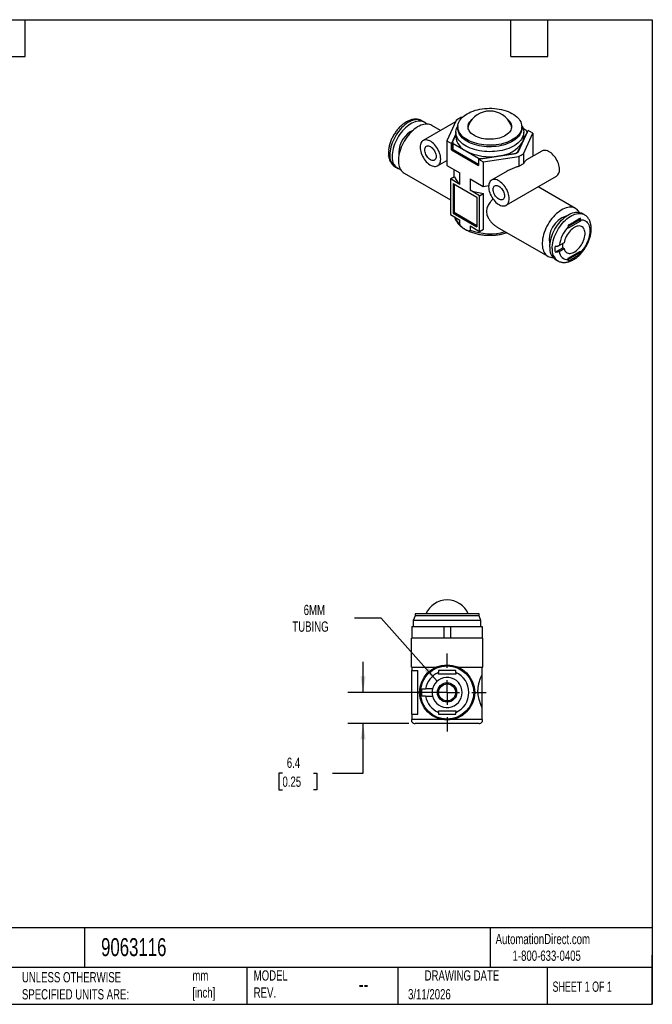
# Model space of a CAD drawing. Header units: millimetres. Extents: x 6 to 273, y 6 to 210.
# Tile 2 of 2: x 142 to 273, y 6 to 210. Entities that reach past the tile are written whole.
import ezdxf

# ---------------------------------------------------------------- set-up
doc = ezdxf.new("R2010")
doc.units = ezdxf.units.MM
doc.linetypes.add('SLD-Center', pattern=[19.05, 15.24, -1.27, 1.27, -1.27])
doc.linetypes.add('SLD-Solid', pattern=[0])
doc.layers.add('CENTER', color=40, linetype='SLD-Center')
doc.layers.add('DIMENSIONS', color=140, linetype='SLD-Solid', lineweight=25)
doc.layers.add('TEXT', color=140, linetype='SLD-Solid', lineweight=25)
doc.styles.add('SLDTEXTSTYLE0', font='TXT', dxfattribs={"width": 0.7})
doc.styles.add('SLDTEXTSTYLE1', font='TXT', dxfattribs={"width": 0.65})
doc.dimstyles.new('SLDDIMSTYLE3', dxfattribs={"dimtxt": 2.158008, "dimasz": 3.302, "dimexe": 0, "dimexo": 0.0625, "dimgap": 0.539502, "dimtad": 0, "dimtih": 1, "dimtoh": 1, "dimdec": 1, "dimrnd": 1e-09, "dimzin": 12, "dimdsep": 46, "dimtxsty": 'SLDTEXTSTYLE0', "dimsah": 1, "dimcen": 0.09, "dimadec": 0, "dimazin": 3, "dimtfac": 1, "dimtdec": 1, "dimtmove": 0, "dimatfit": 0, "dimfxl": 0, "dimfrac": 2, "dimtolj": 1, "dimtzin": 12, "dimarcsym": 0})
doc.dimstyles.new('SLDDIMSTYLE4', dxfattribs={"dimtxt": 2.158008, "dimasz": 3.302, "dimexe": 0, "dimexo": 0.0625, "dimgap": 0.539502, "dimtad": 0, "dimtih": 1, "dimtoh": 1, "dimdec": 1, "dimrnd": 1e-09, "dimzin": 12, "dimdsep": 46, "dimtxsty": 'SLDTEXTSTYLE0', "dimsah": 1, "dimcen": 0, "dimadec": 0, "dimazin": 3, "dimtfac": 1, "dimtdec": 1, "dimtofl": 0, "dimtmove": 0, "dimatfit": 3, "dimfxl": 0, "dimfrac": 2, "dimtolj": 1, "dimtzin": 12, "dimarcsym": 0})

# ---------------------------------------------------------------- blocks, each defined once
blk = doc.blocks.new('_D_5')
at = {"layer": 'DIMENSIONS'}
for p, q in [((213.32, 70.71), (213.32, 77.06)), ((229.4, 70.71), (210.15, 70.71)), ((222.8, 64.31), (210.15, 64.31)), ((213.32, 54.05), (213.32, 64.31)), ((196.67, 54.05), (195.94, 54.05)), ((195.94, 54.05), (195.94, 50.62)), ((203.08, 54.05), (203.8, 54.05)), ((203.8, 54.05), (203.8, 50.62)), ((206.97, 54.05), (213.32, 54.05)), ((195.94, 50.62), (196.67, 50.62)), ((203.8, 50.62), (203.08, 50.62))]:
    blk.add_line(p, q, dxfattribs=at)
for points in [[(213.32, 70.71), (213.83, 74.02), (212.81, 74.02)], [(213.32, 64.31), (212.81, 61.01), (213.83, 61.01)]]:
    blk.add_solid(points, dxfattribs=at)
at = {"layer": 'DIMENSIONS', "char_height": 2.117, "attachment_point": 1, "style": 'SLDTEXTSTYLE0'}
for s, insert in [('6.4', (197.57, 57.26)), ('0.25', (196.67, 53.35))]:
    blk.add_mtext(s, dxfattribs=dict(at, insert=insert))
blk = doc.blocks.new('_D_6')
at = {"layer": 'DIMENSIONS'}
for p, q in [((217.08, 86.06), (211.53, 86.06)), ((228.62, 73.04), (217.08, 86.06))]:
    blk.add_line(p, q, dxfattribs=at)
blk.add_solid([(228.62, 73.04), (226.81, 75.84), (226.05, 75.17)], dxfattribs=at)
at = {"layer": 'DIMENSIONS', "char_height": 2.117, "attachment_point": 1, "style": 'SLDTEXTSTYLE0'}
for s, insert in [('6MM', (201.05, 88.79)), ('TUBING', (198.71, 85.36))]:
    blk.add_mtext(s, dxfattribs=dict(at, insert=insert))
blk = doc.blocks.new('SW_CENTERMARKSYMBOL_2')
at = {"layer": 'CENTER', "color": 0}
for p, q in [((0, 5.08), (0, 8.04)), ((0, 0), (0, 2.54)), ((-5.08, 0), (-8.04, 0)), ((0, 0), (-2.54, 0)), ((0, 0), (0, -2.54)), ((0, 0), (2.54, 0)), ((5.08, 0), (8.04, 0)), ((0, -5.08), (0, -8.04))]:
    blk.add_line(p, q, dxfattribs=at)

msp = doc.modelspace()

# ---------------------------------------------------------------- linework, layer by layer
for p, q in [((233.8, 189.39), (233.53, 189.34)), ((225.98, 188.38), (225.48, 188.67)), ((232.4, 188.46), (225.72, 184.61)), ((229.32, 186.68), (227.49, 187.74)), ((232.55, 188.78), (230.59, 184.56)), ((232.91, 187.74), (232.8, 187.54)), ((232.89, 187.46), (232.89, 187.13)), ((246.18, 187.54), (246.07, 187.74)), ((246.09, 187.13), (246.09, 187.46)), ((247.03, 186.7), (246.38, 187.08)), ((232.49, 185.98), (231.57, 183.99)), ((232.49, 185.87), (231.78, 184.34)), ((232.49, 186.35), (232.49, 185.34)), ((245.35, 182.23), (247.42, 186.68)), ((246.25, 184.29), (247.2, 186.33)), ((246.44, 181.9), (248.4, 186.12)), ((246.49, 185.34), (246.49, 186.35)), ((247.2, 186.33), (247.2, 186.22)), ((248.4, 186.12), (247.42, 186.68)), ((248.4, 186.12), (248.4, 181.37)), ((230.59, 184.56), (230.59, 179.49)), ((230.59, 184.56), (231.57, 183.99)), ((231.57, 182.68), (231.57, 183.99)), ((231.78, 183.14), (231.57, 182.68)), ((231.78, 184.34), (231.78, 183.03)), ((231.95, 182.67), (231.95, 183.97)), ((231.95, 183.97), (234.54, 182.48)), ((245.31, 182.25), (246.25, 184.29)), ((218.6, 182.74), (218.6, 182.62)), ((218.6, 181.4), (218.6, 181.43)), ((231.57, 182.68), (237.16, 179.46)), ((237.13, 179.68), (231.95, 182.67)), ((234.54, 182.48), (237.13, 180.98)), ((237.13, 180.98), (237.13, 179.68)), ((237.16, 180.76), (244.87, 181.95)), ((237.77, 180.89), (241.3, 181.43)), ((237.77, 180.86), (237.77, 180.89)), ((238.14, 180.2), (245.45, 181.33)), ((241.3, 181.43), (244.84, 181.98)), ((244.84, 181.98), (244.84, 181.95)), ((245.31, 182.21), (245.31, 182.25)), ((245.45, 181.33), (245.45, 179.26)), ((246.44, 181.9), (246.44, 179.83)), ((250.26, 182.44), (247.08, 180.61)), ((219.98, 179.14), (220.48, 178.86)), ((228.72, 179.41), (230.59, 180.49)), ((230.59, 179.49), (233.32, 177.92)), ((237.16, 179.67), (237.13, 179.68)), ((237.16, 180.76), (238.14, 180.2)), ((237.16, 180.76), (237.16, 179.46)), ((238.14, 180.2), (238.14, 175.13)), ((221.79, 177.87), (231.36, 172.34)), ((231.36, 176.68), (232.2, 177.17)), ((232.09, 178.63), (232.09, 177.1)), ((233.32, 175.55), (233.32, 177.92)), ((243.05, 178.28), (239.87, 176.44)), ((242.87, 171.25), (253.26, 177.25)), ((231.36, 176.68), (231.36, 169.33)), ((233.32, 175.55), (231.36, 176.68)), ((231.89, 175.76), (236.84, 172.9)), ((231.89, 175.76), (231.89, 169.64)), ((232.1, 175.64), (232.1, 169.76)), ((235.41, 176.71), (238.14, 175.13)), ((235.41, 176.71), (235.41, 174.34)), ((238.14, 175.13), (239.26, 175.31)), ((257.19, 170.6), (249.47, 175.06)), ((237.37, 173.21), (235.41, 174.34)), ((236.84, 172.9), (236.84, 166.78)), ((237.37, 173.21), (238.21, 173.7)), ((237.37, 165.86), (237.37, 173.21)), ((238.21, 166.35), (238.21, 173.7)), ((231.36, 169.33), (233.32, 168.2)), ((232.1, 169.76), (231.89, 169.64)), ((231.89, 169.64), (236.84, 166.78)), ((236.84, 167.03), (232.1, 169.76)), ((259, 169.32), (258.51, 169.61)), ((233.32, 167.3), (233.32, 168.2)), ((235.41, 166.99), (237.37, 165.86)), ((235.41, 166.99), (235.41, 166.09)), ((241.03, 166.76), (251.49, 160.72)), ((257.95, 168.15), (255.68, 166.84)), ((258.23, 167.99), (255.69, 166.52)), ((255.69, 166.52), (255.69, 166.78)), ((257.95, 168.42), (257.95, 168.15)), ((257.95, 168.15), (258.23, 167.99)), ((258.23, 168.25), (258.23, 167.99)), ((237.37, 165.86), (238.21, 166.35)), ((254.83, 163.53), (253.82, 162.95)), ((252.97, 161.56), (254.55, 162.47)), ((253.82, 161.72), (254.83, 162.31)), ((254.55, 162.47), (254.83, 162.31)), ((255.69, 160.31), (258.23, 161.78)), ((257.95, 161.37), (255.69, 160.07)), ((257.95, 161.62), (257.95, 161.37)), ((257.95, 161.37), (258.19, 161.23)), ((258.23, 161.78), (258.23, 161.52)), ((253.01, 160.08), (253.5, 159.79)), ((255.69, 160.05), (255.69, 160.31)), ((224.07, 86.51), (223.67, 85.55)), ((223.67, 85.55), (223.67, 84.31)), ((237.67, 85.55), (223.67, 85.55)), ((224.07, 86.91), (224.07, 86.51)), ((237.27, 86.91), (224.07, 86.91)), ((237.27, 86.51), (224.07, 86.51)), ((237.27, 86.51), (237.27, 86.91)), ((237.67, 85.55), (237.27, 86.51)), ((237.67, 84.31), (237.67, 85.55)), ((223.42, 84.31), (223.42, 81.91)), ((223.42, 84.31), (229.97, 84.31)), ((229.97, 84.31), (229.97, 81.91)), ((229.97, 84.31), (231.37, 84.31)), ((231.37, 84.31), (231.37, 81.91)), ((231.37, 84.31), (237.92, 84.31)), ((237.92, 84.31), (237.92, 81.91)), ((238.02, 81.91), (223.32, 81.91)), ((223.32, 78.91), (223.32, 81.91)), ((238.02, 78.91), (238.02, 81.91)), ((223.32, 75.91), (223.32, 78.91)), ((238.02, 75.91), (238.02, 78.91)), ((223.32, 75.91), (228.34, 75.91)), ((223.42, 75.91), (223.42, 75.21)), ((223.42, 75.21), (224.61, 75.21)), ((223.42, 66.21), (223.42, 75.21)), ((224.61, 66.21), (224.61, 75.21)), ((233.01, 75.91), (238.02, 75.91)), ((237.92, 74.46), (237.92, 75.91)), ((228.87, 74.51), (228.87, 74.84)), ((232.47, 74.51), (228.87, 74.51)), ((232.47, 74.84), (232.47, 74.51)), ((237.92, 67.57), (237.92, 74.46)), ((227.66, 71.46), (226.23, 71.46)), ((226.23, 69.96), (227.66, 69.96)), ((237.92, 65.11), (237.92, 67.57)), ((223.42, 66.21), (223.42, 65.11)), ((223.42, 66.21), (224.61, 66.21)), ((229.61, 65.11), (223.42, 65.11)), ((228.87, 66.91), (232.47, 66.91)), ((228.87, 66.59), (228.87, 66.91)), ((237.92, 65.11), (231.73, 65.11)), ((232.47, 66.91), (232.47, 66.59)), ((237.27, 64.31), (224.07, 64.31))]:
    msp.add_line(p, q)
at = {"flags": 128}
for points in [[(234.83, 190.15), (235.2, 190.35), (235.6, 190.54), (236.03, 190.7), (236.47, 190.85), (236.94, 190.97), (237.42, 191.08), (237.91, 191.16), (238.41, 191.22), (238.92, 191.25), (239.43, 191.27), (239.94, 191.26), (240.45, 191.23), (240.95, 191.17), (241.45, 191.1), (241.93, 191), (242.4, 190.88), (242.85, 190.74), (243.28, 190.58), (243.69, 190.4), (244.07, 190.2), (244.42, 189.99), (244.75, 189.76), (245.04, 189.52), (245.3, 189.27), (245.53, 189), (245.72, 188.73), (245.87, 188.45), (245.98, 188.16), (246.06, 187.86), (246.09, 187.57), (246.08, 187.27), (246.04, 186.98), (245.96, 186.69), (245.83, 186.4), (245.67, 186.12), (245.47, 185.85), (245.24, 185.59), (244.97, 185.33), (244.67, 185.1), (244.34, 184.87), (243.98, 184.66), (243.59, 184.47), (243.17, 184.3), (242.74, 184.14), (242.28, 184.01), (241.81, 183.89), (241.32, 183.8), (240.83, 183.73), (240.32, 183.68), (239.81, 183.65), (239.3, 183.65), (238.79, 183.67), (238.28, 183.71), (237.78, 183.78), (237.3, 183.87), (236.82, 183.98), (236.36, 184.11), (235.92, 184.26), (235.5, 184.42), (235.1, 184.61), (234.74, 184.82), (234.4, 185.04), (234.09, 185.27), (233.81, 185.52), (233.57, 185.78), (233.36, 186.05), (233.19, 186.33), (233.06, 186.62), (232.96, 186.91), (232.91, 187.2), (232.89, 187.5), (232.92, 187.79), (232.98, 188.08), (233.09, 188.37), (233.23, 188.66), (233.41, 188.93), (233.62, 189.2), (233.88, 189.46), (234.16, 189.7), (234.48, 189.94), (234.83, 190.15)], [(225.48, 188.67), (225.3, 188.76), (225.05, 188.85), (224.77, 188.91), (224.49, 188.93), (224.18, 188.91), (223.87, 188.86), (223.55, 188.77), (223.23, 188.65), (222.9, 188.49), (222.57, 188.3), (222.24, 188.07), (221.91, 187.82), (221.6, 187.54), (221.28, 187.24), (220.98, 186.9), (220.7, 186.55), (220.42, 186.18), (220.16, 185.79), (219.93, 185.39), (219.71, 184.98), (219.51, 184.56), (219.34, 184.14), (219.19, 183.71), (219.07, 183.28), (218.97, 182.86), (218.9, 182.45), (218.86, 182.05), (218.85, 181.66)], [(226.44, 188.01), (226.26, 188.19), (226.04, 188.35), (225.8, 188.47), (225.54, 188.57), (225.27, 188.62), (224.98, 188.64), (224.68, 188.62), (224.37, 188.57), (224.05, 188.48), (223.72, 188.36), (223.39, 188.2), (223.06, 188.01), (222.74, 187.79), (222.41, 187.54), (222.09, 187.26), (221.78, 186.95), (221.48, 186.62), (221.19, 186.27), (220.92, 185.9), (220.66, 185.51), (220.42, 185.11), (220.2, 184.69), (220.01, 184.27), (219.83, 183.85), (219.69, 183.42), (219.56, 183), (219.47, 182.58), (219.4, 182.17), (219.35, 181.76), (219.34, 181.37)], [(227.49, 187.74), (227.34, 187.82), (227.08, 187.92), (226.8, 187.98), (226.51, 188.01), (226.21, 188), (225.89, 187.95), (225.56, 187.87), (225.23, 187.75), (224.9, 187.59), (224.56, 187.41), (224.22, 187.19), (223.89, 186.94), (223.56, 186.66), (223.24, 186.35), (222.93, 186.02), (222.63, 185.67), (222.34, 185.3), (222.07, 184.91), (221.82, 184.5), (221.59, 184.08), (221.38, 183.66), (221.2, 183.22), (221.03, 182.79), (220.9, 182.35), (220.78, 181.92), (220.7, 181.49), (220.64, 181.08), (220.62, 180.67), (220.62, 180.28), (220.64, 179.91), (220.7, 179.56), (220.78, 179.23), (220.9, 178.93), (221.03, 178.65), (221.2, 178.4), (221.38, 178.19), (221.59, 178), (221.79, 177.87)], [(246.18, 187.54), (246.3, 187.3), (246.4, 187), (246.47, 186.69), (246.49, 186.39), (246.48, 186.08), (246.42, 185.78), (246.33, 185.48), (246.19, 185.18), (246.02, 184.89), (245.81, 184.61), (245.57, 184.34), (245.29, 184.08), (244.97, 183.83), (244.63, 183.6), (244.25, 183.38), (243.85, 183.19), (243.42, 183), (242.97, 182.84), (242.5, 182.7), (242.02, 182.58), (241.52, 182.48), (241, 182.4), (240.48, 182.35), (239.96, 182.32), (239.43, 182.31), (238.9, 182.32), (238.37, 182.36), (237.85, 182.42), (237.34, 182.5), (236.84, 182.61), (236.36, 182.73), (235.9, 182.88), (235.45, 183.05), (235.03, 183.23), (234.64, 183.44), (234.27, 183.66), (233.93, 183.89), (233.63, 184.14), (233.35, 184.41), (233.12, 184.68), (232.92, 184.96), (232.75, 185.25), (232.63, 185.55), (232.55, 185.85), (232.5, 186.16), (232.5, 186.46), (232.53, 186.77), (232.61, 187.07), (232.72, 187.37), (232.8, 187.54)], [(246.09, 187.13), (246.08, 186.95), (246.04, 186.65), (245.96, 186.36), (245.83, 186.07), (245.67, 185.79), (245.47, 185.52), (245.24, 185.26), (244.97, 185.01), (244.67, 184.77), (244.34, 184.54), (243.98, 184.34), (243.59, 184.14), (243.17, 183.97), (242.74, 183.81), (242.28, 183.68), (241.81, 183.56), (241.32, 183.47), (240.83, 183.4), (240.32, 183.35), (239.81, 183.33), (239.3, 183.32), (238.79, 183.34), (238.28, 183.39), (237.78, 183.45), (237.3, 183.54), (236.82, 183.65), (236.36, 183.78), (235.92, 183.93), (235.5, 184.1), (235.1, 184.29), (234.74, 184.49), (234.4, 184.71), (234.09, 184.95), (233.81, 185.2), (233.57, 185.46), (233.36, 185.73), (233.19, 186), (233.06, 186.29), (232.96, 186.58), (232.91, 186.87), (232.89, 187.13)], [(243.19, 188.94), (243.27, 188.87), (243.48, 188.66), (243.66, 188.44), (243.8, 188.21), (243.9, 187.97), (243.97, 187.73), (243.99, 187.49), (243.98, 187.25), (243.92, 187), (243.83, 186.77), (243.7, 186.54), (243.53, 186.31), (243.33, 186.1), (243.09, 185.9), (242.82, 185.71), (242.52, 185.54), (242.2, 185.38), (241.85, 185.25), (241.48, 185.13), (241.09, 185.03), (240.69, 184.95), (240.28, 184.9), (239.86, 184.87), (239.44, 184.86), (239.02, 184.88), (238.6, 184.91), (238.19, 184.97), (237.79, 185.05), (237.41, 185.16), (237.05, 185.28), (236.7, 185.42), (236.39, 185.58), (236.09, 185.76), (235.83, 185.95), (235.6, 186.15), (235.41, 186.37), (235.25, 186.59), (235.13, 186.83), (235.04, 187.06), (235, 187.31), (235, 187.55), (235.03, 187.79), (235.1, 188.03), (235.22, 188.27), (235.37, 188.5), (235.55, 188.71), (235.77, 188.92), (235.79, 188.94)], [(229.35, 180.78), (229.33, 181.08), (229.29, 181.38), (229.22, 181.7), (229.12, 182.01), (229, 182.33), (228.85, 182.64), (228.68, 182.95), (228.49, 183.24), (228.29, 183.52), (228.06, 183.77), (227.83, 184), (227.59, 184.21), (227.35, 184.38), (227.1, 184.52), (226.86, 184.63), (226.62, 184.71), (226.38, 184.74), (226.16, 184.74), (225.96, 184.7), (225.77, 184.63), (225.6, 184.52), (225.45, 184.38), (225.33, 184.2), (225.23, 184), (225.16, 183.76), (225.12, 183.51), (225.1, 183.23), (225.12, 182.94), (225.16, 182.63), (225.23, 182.32), (225.33, 182), (225.45, 181.69), (225.6, 181.37), (225.77, 181.07), (225.96, 180.77), (226.16, 180.5), (226.38, 180.24), (226.62, 180.01), (226.86, 179.81), (227.1, 179.63), (227.35, 179.49), (227.59, 179.38), (227.83, 179.31), (228.06, 179.27), (228.29, 179.27), (228.49, 179.31), (228.68, 179.39), (228.85, 179.5), (229, 179.64), (229.12, 179.81), (229.22, 180.02), (229.29, 180.25), (229.33, 180.51), (229.35, 180.78)], [(228.39, 181.33), (228.38, 181.13), (228.33, 180.95), (228.26, 180.8), (228.17, 180.67), (228.05, 180.58), (227.91, 180.52), (227.75, 180.5), (227.58, 180.52), (227.41, 180.57), (227.22, 180.66), (227.04, 180.78), (226.86, 180.94), (226.69, 181.11), (226.54, 181.31), (226.4, 181.53), (226.28, 181.76), (226.18, 182), (226.11, 182.23), (226.07, 182.46), (226.06, 182.68), (226.07, 182.88), (226.11, 183.07), (226.18, 183.22), (226.28, 183.35), (226.4, 183.44), (226.54, 183.49), (226.69, 183.51), (226.86, 183.5), (227.04, 183.44), (227.22, 183.36), (227.41, 183.23), (227.58, 183.08), (227.75, 182.9), (227.91, 182.7), (228.05, 182.48), (228.17, 182.26), (228.26, 182.02), (228.33, 181.78), (228.38, 181.55), (228.39, 181.33)], [(220.68, 182.15), (220.7, 181.85), (220.73, 181.64)], [(253.88, 178.62), (253.87, 178.91), (253.83, 179.22), (253.75, 179.53), (253.66, 179.85), (253.53, 180.17), (253.39, 180.48), (253.22, 180.79), (253.03, 181.08), (252.82, 181.35), (252.6, 181.61), (252.37, 181.84), (252.13, 182.04), (251.88, 182.22), (251.64, 182.36), (251.39, 182.47), (251.15, 182.54), (250.92, 182.58), (250.7, 182.58), (250.49, 182.54), (250.31, 182.47), (250.26, 182.44)], [(243.49, 172.62), (243.47, 172.91), (243.43, 173.22), (243.36, 173.53), (243.26, 173.85), (243.14, 174.17), (242.99, 174.48), (242.82, 174.79), (242.63, 175.08), (242.43, 175.35), (242.21, 175.61), (241.97, 175.84), (241.73, 176.04), (241.49, 176.22), (241.24, 176.36), (241, 176.47), (240.76, 176.54), (240.53, 176.58), (240.31, 176.58), (240.1, 176.54), (239.91, 176.47), (239.74, 176.36), (239.59, 176.21), (239.47, 176.04), (239.37, 175.83), (239.3, 175.6), (239.26, 175.34), (239.25, 175.07), (239.26, 174.78), (239.3, 174.47), (239.37, 174.16), (239.47, 173.84), (239.59, 173.52), (239.74, 173.21), (239.91, 172.9), (240.1, 172.61), (240.31, 172.34), (240.53, 172.08), (240.76, 171.85), (241, 171.64), (241.24, 171.47), (241.49, 171.33), (241.73, 171.22), (241.97, 171.15), (242.21, 171.11), (242.43, 171.11), (242.63, 171.15), (242.82, 171.22), (242.99, 171.33), (243.14, 171.47), (243.26, 171.65), (243.36, 171.86), (243.43, 172.09), (243.47, 172.34), (243.49, 172.62)], [(242.53, 173.17), (242.52, 172.97), (242.48, 172.79), (242.41, 172.63), (242.31, 172.51), (242.19, 172.42), (242.05, 172.36), (241.9, 172.34), (241.73, 172.35), (241.55, 172.41), (241.37, 172.5), (241.18, 172.62), (241.01, 172.77), (240.84, 172.95), (240.68, 173.15), (240.54, 173.37), (240.42, 173.6), (240.33, 173.83), (240.26, 174.07), (240.21, 174.3), (240.2, 174.52), (240.21, 174.72), (240.26, 174.9), (240.33, 175.06), (240.42, 175.18), (240.54, 175.27), (240.68, 175.33), (240.84, 175.35), (241.01, 175.33), (241.18, 175.28), (241.37, 175.19), (241.55, 175.07), (241.73, 174.92), (241.9, 174.74), (242.05, 174.54), (242.19, 174.32), (242.31, 174.09), (242.41, 173.86), (242.48, 173.62), (242.52, 173.39), (242.53, 173.17)], [(257.95, 169.82), (257.87, 169.94), (257.7, 170.17), (257.5, 170.37), (257.28, 170.54), (257.04, 170.67), (256.78, 170.77), (256.5, 170.84), (256.21, 170.86), (255.9, 170.85), (255.59, 170.8), (255.26, 170.72), (254.93, 170.6), (254.59, 170.45), (254.26, 170.26), (253.92, 170.04), (253.59, 169.79), (253.26, 169.52), (252.94, 169.21), (252.63, 168.88), (252.33, 168.53), (252.04, 168.15), (251.77, 167.76), (251.52, 167.36), (251.29, 166.94), (251.08, 166.51), (250.89, 166.08), (250.73, 165.64), (250.59, 165.21), (250.48, 164.78), (250.4, 164.35), (250.34, 163.93), (250.31, 163.53), (250.31, 163.14), (250.34, 162.77), (250.4, 162.42), (250.48, 162.09), (250.59, 161.78), (250.73, 161.51), (250.89, 161.26), (251.08, 161.04), (251.29, 160.86), (251.52, 160.71), (251.77, 160.59), (252.04, 160.51), (252.33, 160.46), (252.54, 160.46)], [(251.87, 162.6), (251.88, 162.99), (251.92, 163.39), (251.99, 163.8), (252.09, 164.22), (252.21, 164.65), (252.36, 165.07), (252.53, 165.5), (252.73, 165.92), (252.95, 166.33), (253.19, 166.73), (253.44, 167.12), (253.72, 167.49), (254.01, 167.84), (254.31, 168.17), (254.62, 168.48), (254.94, 168.76), (255.26, 169.01), (255.59, 169.23), (255.92, 169.42), (256.25, 169.58), (256.58, 169.71), (256.89, 169.79), (257.21, 169.85), (257.51, 169.86), (257.8, 169.84), (258.07, 169.79), (258.33, 169.7), (258.51, 169.61)], [(252.36, 162.31), (252.38, 162.7), (252.42, 163.1), (252.49, 163.52), (252.58, 163.94), (252.71, 164.36), (252.86, 164.79), (253.03, 165.21), (253.23, 165.63), (253.44, 166.04), (253.68, 166.44), (253.94, 166.83), (254.21, 167.2), (254.5, 167.56), (254.8, 167.89), (255.11, 168.19), (255.43, 168.47), (255.76, 168.73), (256.09, 168.95), (256.42, 169.14), (256.75, 169.3), (257.07, 169.42), (257.39, 169.51), (257.7, 169.56), (258, 169.58), (258.29, 169.56), (258.56, 169.5), (258.82, 169.41), (259, 169.32)], [(254.83, 162.31), (254.91, 162.08), (255.01, 161.87), (255.13, 161.7), (255.28, 161.55), (255.45, 161.44), (255.64, 161.36), (255.85, 161.32), (256.07, 161.32), (256.3, 161.35), (256.54, 161.42), (256.79, 161.53), (257.04, 161.67), (257.29, 161.84), (257.53, 162.04), (257.77, 162.26), (257.99, 162.51), (258.21, 162.79), (258.4, 163.08), (258.58, 163.38), (258.74, 163.69), (258.87, 164.01), (258.98, 164.33), (259.06, 164.65), (259.12, 164.97), (259.15, 165.27), (259.15, 165.56), (259.12, 165.82), (259.06, 166.07), (258.98, 166.3), (258.87, 166.49), (258.74, 166.66), (258.58, 166.79), (258.4, 166.89), (258.21, 166.95), (257.99, 166.98), (257.77, 166.97), (257.53, 166.92), (257.29, 166.84), (257.04, 166.72), (256.79, 166.58), (256.54, 166.39), (256.3, 166.18), (256.07, 165.95), (255.85, 165.69), (255.64, 165.41), (255.45, 165.12), (255.28, 164.81), (255.13, 164.49), (255.01, 164.17), (254.91, 163.85), (254.83, 163.53)], [(258.23, 168.25), (258.51, 168.25), (258.77, 168.22), (259.01, 168.14), (259.24, 168.03), (259.44, 167.88), (259.62, 167.7), (259.78, 167.48), (259.91, 167.23), (260.01, 166.96), (260.08, 166.66), (260.13, 166.33), (260.14, 165.99), (260.13, 165.62), (260.08, 165.25), (260.01, 164.86), (259.91, 164.46), (259.78, 164.07), (259.62, 163.67), (259.44, 163.28), (259.24, 162.9), (259.01, 162.53), (258.77, 162.17), (258.51, 161.83), (258.23, 161.52)]]:
    msp.add_lwpolyline(points, dxfattribs=at)
for radius in [5.7, 5.5, 2, 1.75]:
    msp.add_circle((230.67, 70.71), radius)
for centre, radius, start, end in [((237.34, 181.61), 8.62, 116.2073, 123.7873), ((239.49, 185.94), 4.76, 23.7075, 156.2925), ((236.61, 187.2), 1.62, 156.0793, 175.0126), ((242.38, 187.2), 1.61, 4.9229, 23.9851), ((226, 181.99), 5.31, 115.672, 178.252), ((235.99, 185.68), 3.52, 185.645, 245.6752), ((244.03, 185.35), 2.46, 334.5553, 359.7511), ((244.24, 185.18), 3.18, 21.2573, 28.5396), ((234.75, 185.49), 3.18, 201.2573, 208.5396), ((234.75, 184.19), 3.18, 201.2573, 208.5396), ((240.9, 187.85), 6.43, 273.61, 326.3846), ((223.55, 182.01), 4.98, 172.9433, 187.0567), ((221.57, 181.38), 2.74, 174.0409, 234.647), ((221.79, 181), 2.48, 171.3785, 252.3251), ((239.47, 191.98), 10.71, 242.5751, 279.8389), ((239.4, 193.55), 12.77, 259.766, 262.6479), ((241.35, 188.56), 7.45, 297.9323, 302.0623), ((241.36, 188.58), 7.49, 297.8555, 302.1391), ((241.64, 189.06), 8.62, 296.2073, 303.7873), ((235.59, 178.31), 3.57, 198.6242, 230.5249), ((252.34, 178.49), 1.54, 306.4207, 4.8915), ((239.26, 184.67), 11.02, 249.5748, 264.5542), ((235.59, 170.07), 3.57, 200.2598, 230.5928), ((256.71, 164.29), 4.94, 106.912, 193.0934), ((261.03, 161.81), 7.3, 137.0809, 171.02), ((239.51, 177.47), 12.09, 250.2105, 285.2433), ((254.59, 162.31), 2.74, 174.0409, 234.647), ((257.91, 162.17), 4.98, 172.9433, 187.0567), ((257.12, 163.06), 2.64, 173.8769, 192.8555), ((255.09, 162.03), 2.74, 174.0413, 234.6414), ((255.59, 161.81), 1.77, 182.76, 273.2453), ((230.67, 85.05), 4.76, 23.0339, 156.9661), ((230.67, 70.71), 4.5, 113.5782, 170.4059), ((230.67, 70.71), 3.1, 194.0008, 165.9992), ((230.67, 70.71), 4.5, 293.5782, 66.4218), ((230.67, 70.71), 5.3, 171.8648, 188.1352), ((230.67, 70.71), 3.1, 165.9992, 194.0008), ((230.67, 70.71), 4.5, 189.5941, 246.4218), ((224.07, 65.11), 0.8, 215.6497, 270), ((237.27, 65.11), 0.8, 270, 324.3274)]:
    msp.add_arc(centre, radius, start, end)
for points, knots in [([(225.48, 188.67), (225.4, 188.71), (225.23, 188.81), (224.95, 188.91), (224.65, 188.98), (224.35, 189.01), (224.04, 189.02), (223.72, 188.99), (223.39, 188.93), (223.06, 188.83), (222.73, 188.7), (222.39, 188.54), (222.06, 188.34), (221.73, 188.12), (221.4, 187.87), (221.09, 187.59), (220.79, 187.29), (220.51, 186.97), (220.23, 186.63), (219.98, 186.28), (219.74, 185.91), (219.51, 185.53), (219.31, 185.13), (219.13, 184.74), (218.97, 184.33), (218.84, 183.92), (218.73, 183.51), (218.64, 183.12), (218.61, 182.86), (218.59, 182.74)], [0, 0, 0, 0, 0.032932, 0.066542, 0.100255, 0.134309, 0.168912, 0.204221, 0.24032, 0.277201, 0.314765, 0.352845, 0.39125, 0.429807, 0.468362, 0.506844, 0.545224, 0.583498, 0.621679, 0.659787, 0.69785, 0.735895, 0.773953, 0.812045, 0.850202, 0.888456, 0.926836, 0.965369, 1, 1, 1, 1]), ([(218.6, 181.43), (218.61, 181.32), (218.65, 181.09), (218.74, 180.76), (218.86, 180.43), (219.01, 180.13), (219.19, 179.85), (219.39, 179.61), (219.62, 179.39), (219.82, 179.24), (219.95, 179.17), (219.99, 179.14)], [0, 0, 0, 0, 0.111482, 0.237985, 0.36277, 0.485129, 0.604615, 0.721157, 0.835047, 0.946847, 1, 1, 1, 1]), ([(245.45, 179.26), (245.22, 179.19), (244.76, 179.05), (244.11, 178.8), (243.53, 178.55), (243.2, 178.36), (243.05, 178.28)], [0, 0, 0, 0, 0.281239, 0.5523699, 0.8088304, 1, 1, 1, 1]), ([(246.44, 179.83), (246.39, 179.8), (246.28, 179.73), (246.13, 179.64), (245.94, 179.52), (245.75, 179.42), (245.58, 179.33), (245.49, 179.28), (245.45, 179.26)], [0, 0, 0, 0, 0.166828, 0.333501, 0.500003, 0.749795, 0.874873, 1, 1, 1, 1]), ([(247.08, 180.6), (247.04, 180.58), (246.95, 180.52), (246.8, 180.36), (246.62, 180.13), (246.5, 179.93), (246.44, 179.83)], [0, 0, 0, 0, 0.19117, 0.44763, 0.718761, 1, 1, 1, 1]), ([(240.15, 172.55), (239.99, 172.39), (239.72, 172.1), (239.39, 171.68), (239.14, 171.28), (238.95, 170.86), (238.83, 170.42), (238.79, 169.97), (238.83, 169.51), (238.96, 169.06), (239.17, 168.58), (239.5, 168.08), (239.92, 167.59), (240.41, 167.17), (240.79, 166.89), (241, 166.78), (241.03, 166.77)], [0, 0, 0, 0, 0.089303, 0.156477, 0.223854, 0.291215, 0.358756, 0.425859, 0.492973, 0.560586, 0.628105, 0.717945, 0.807548, 0.897189, 0.986797, 1, 1, 1, 1]), ([(232.21, 168.84), (232.23, 168.75), (232.29, 168.56), (232.42, 168.26), (232.59, 167.96), (232.79, 167.66), (233.02, 167.38), (233.29, 167.1), (233.59, 166.84), (233.92, 166.59), (234.28, 166.36), (234.66, 166.14), (235.06, 165.94), (235.49, 165.76), (235.93, 165.6), (236.39, 165.46), (236.87, 165.34), (237.35, 165.24), (237.85, 165.16), (238.35, 165.1), (238.86, 165.06), (239.37, 165.05), (239.88, 165.05), (240.39, 165.08), (240.9, 165.13), (241.4, 165.2), (241.89, 165.29), (242.37, 165.4), (242.75, 165.5), (242.97, 165.58), (243.04, 165.6)], [0, 0, 0, 0, 0.028749, 0.063112, 0.097906, 0.133198, 0.169002, 0.205278, 0.241946, 0.278906, 0.316055, 0.353304, 0.390582, 0.427835, 0.46504, 0.502188, 0.539276, 0.576308, 0.613292, 0.650237, 0.687155, 0.724056, 0.760953, 0.797858, 0.834778, 0.871728, 0.908719, 0.945763, 0.982872, 1, 1, 1, 1]), ([(253.5, 159.8), (253.55, 159.77), (253.68, 159.69), (253.91, 159.6), (254.2, 159.51), (254.5, 159.46), (254.81, 159.44), (255.12, 159.46), (255.45, 159.5), (255.78, 159.59), (256.11, 159.7), (256.45, 159.85), (256.78, 160.03), (257.11, 160.24), (257.44, 160.48), (257.76, 160.74), (258.06, 161.03), (258.35, 161.35), (258.63, 161.68), (258.9, 162.02), (259.15, 162.39), (259.38, 162.76), (259.59, 163.15), (259.78, 163.55), (259.94, 163.95), (260.09, 164.36), (260.21, 164.77), (260.31, 165.18), (260.38, 165.59), (260.42, 165.99), (260.44, 166.39), (260.42, 166.78), (260.38, 167.15), (260.3, 167.51), (260.2, 167.85), (260.06, 168.17), (259.9, 168.46), (259.71, 168.72), (259.5, 168.96), (259.26, 169.15), (259.09, 169.27), (259, 169.32), (259, 169.32)], [0, 0, 0, 0, 0.01259, 0.036016, 0.059436, 0.083023, 0.106932, 0.131289, 0.156177, 0.181621, 0.207578, 0.23395, 0.260607, 0.28742, 0.314275, 0.341096, 0.367851, 0.394533, 0.421145, 0.447699, 0.474213, 0.500706, 0.527198, 0.553708, 0.580253, 0.606856, 0.633538, 0.660319, 0.687214, 0.714231, 0.741366, 0.76859, 0.79582, 0.822931, 0.849769, 0.876169, 0.902001, 0.927203, 0.951797, 0.975872, 0.999565, 1, 1, 1, 1]), ([(233.32, 167.3), (233.32, 167.3), (233.32, 167.3), (233.32, 167.29), (233.32, 167.27), (233.33, 167.23), (233.34, 167.21), (233.37, 167.15), (233.39, 167.11), (233.48, 166.99), (233.56, 166.91), (233.69, 166.79), (233.75, 166.74), (233.87, 166.64), (233.93, 166.6), (234.12, 166.47), (234.24, 166.39), (234.44, 166.27), (234.52, 166.23), (234.68, 166.15), (234.76, 166.12), (234.91, 166.05), (234.99, 166.03), (235.14, 165.99), (235.22, 165.97), (235.31, 165.98), (235.33, 165.98), (235.36, 166), (235.38, 166.01), (235.4, 166.03), (235.41, 166.05), (235.41, 166.07), (235.41, 166.08), (235.41, 166.09)], [4.906488, 4.906488, 4.906488, 4.906488, 4.909706, 4.909706, 4.964377, 4.964377, 5.036919, 5.036919, 5.159222, 5.159222, 5.491266, 5.491266, 5.753224, 5.753224, 6.015183, 6.015183, 6.5391, 6.5391, 6.870231, 6.870231, 7.201362, 7.201362, 7.537551, 7.537551, 7.873741, 7.873741, 7.971249, 7.971249, 8.069817, 8.069817, 8.13076, 8.13076, 8.175598, 8.175598, 8.175598, 8.175598]), ([(258.19, 168.58), (258.05, 168.48), (257.9, 168.38), (257.62, 168.21), (257.49, 168.13), (257.22, 167.98), (257.09, 167.9), (256.75, 167.7), (256.53, 167.58), (256.21, 167.4), (256.1, 167.34), (255.93, 167.25), (255.88, 167.22), (255.79, 167.18), (255.76, 167.17), (255.7, 167.14), (255.67, 167.13), (255.64, 167.11)], [12.56776, 12.56776, 12.56776, 12.56776, 13.24698, 13.24698, 13.814426, 13.814426, 14.381873, 14.381873, 15.282373, 15.282373, 15.732623, 15.732623, 15.957748, 15.957748, 16.070311, 16.070311, 16.182873, 16.182873, 16.182873, 16.182873]), ([(255.64, 167.11), (255.66, 167.05), (255.67, 167), (255.68, 166.89), (255.69, 166.83), (255.69, 166.78)], [1.4486776, 1.4486776, 1.4486776, 1.4486776, 1.6418328, 1.6418328, 1.8296216, 1.8296216, 1.8296216, 1.8296216]), ([(258.23, 168.25), (258.23, 168.27), (258.23, 168.29), (258.23, 168.32), (258.23, 168.34), (258.22, 168.43), (258.21, 168.51), (258.19, 168.58)], [1.8645079, 1.8645079, 1.8645079, 1.8645079, 1.929624, 1.929624, 1.9947401, 1.9947401, 2.2461605, 2.2461605, 2.2461605, 2.2461605]), ([(252.97, 162.78), (252.99, 162.78), (253.04, 162.78), (253.12, 162.78), (253.23, 162.78), (253.37, 162.79), (253.53, 162.83), (253.69, 162.88), (253.78, 162.93), (253.82, 162.95)], [0, 0, 0, 0, 0.084224, 0.16847, 0.25252, 0.435669, 0.618593, 0.809009, 1, 1, 1, 1]), ([(253.82, 161.72), (253.8, 161.71), (253.75, 161.69), (253.67, 161.65), (253.59, 161.62), (253.51, 161.6), (253.41, 161.58), (253.31, 161.56), (253.2, 161.55), (253.08, 161.55), (253, 161.56), (252.97, 161.56)], [0, 0, 0, 0, 0.102567, 0.20506, 0.30739, 0.409718, 0.512233, 0.629971, 0.747702, 0.873997, 1, 1, 1, 1]), ([(255.64, 159.76), (255.82, 159.84), (255.99, 159.93), (256.29, 160.09), (256.42, 160.17), (256.69, 160.32), (256.82, 160.4), (257.17, 160.6), (257.38, 160.72), (257.7, 160.91), (257.8, 160.97), (257.95, 161.07), (258, 161.1), (258.07, 161.15), (258.09, 161.17), (258.14, 161.2), (258.16, 161.22), (258.19, 161.23)], [12.56776, 12.56776, 12.56776, 12.56776, 13.24698, 13.24698, 13.814426, 13.814426, 14.381873, 14.381873, 15.282373, 15.282373, 15.732623, 15.732623, 15.957748, 15.957748, 16.070311, 16.070311, 16.182873, 16.182873, 16.182873, 16.182873]), ([(258.19, 161.23), (258.2, 161.28), (258.21, 161.32), (258.23, 161.41), (258.23, 161.46), (258.23, 161.52)], [1.4486776, 1.4486776, 1.4486776, 1.4486776, 1.6418328, 1.6418328, 1.8296216, 1.8296216, 1.8296216, 1.8296216]), ([(255.69, 160.05), (255.69, 160.03), (255.68, 160.01), (255.68, 159.98), (255.68, 159.96), (255.67, 159.88), (255.66, 159.82), (255.64, 159.76)], [1.8645079, 1.8645079, 1.8645079, 1.8645079, 1.929624, 1.929624, 1.9947401, 1.9947401, 2.2461605, 2.2461605, 2.2461605, 2.2461605]), ([(232.47, 75.21), (232.25, 75.21), (232.03, 75.21), (231.61, 75.21), (231.42, 75.21), (231.05, 75.21), (230.86, 75.21), (230.37, 75.21), (230.07, 75.21), (229.62, 75.21), (229.47, 75.21), (229.25, 75.21), (229.17, 75.21), (229.06, 75.21), (229.02, 75.21), (228.95, 75.21), (228.91, 75.21), (228.87, 75.21)], [12.56776, 12.56776, 12.56776, 12.56776, 13.24698, 13.24698, 13.814426, 13.814426, 14.381873, 14.381873, 15.282373, 15.282373, 15.732623, 15.732623, 15.957748, 15.957748, 16.070311, 16.070311, 16.182873, 16.182873, 16.182873, 16.182873]), ([(228.87, 75.21), (228.87, 75.15), (228.87, 75.09), (228.87, 74.96), (228.87, 74.9), (228.87, 74.84)], [1.4486776, 1.4486776, 1.4486776, 1.4486776, 1.6418328, 1.6418328, 1.8296216, 1.8296216, 1.8296216, 1.8296216]), ([(232.47, 74.84), (232.47, 74.86), (232.47, 74.88), (232.47, 74.93), (232.47, 74.95), (232.47, 75.05), (232.47, 75.14), (232.47, 75.21)], [1.8645079, 1.8645079, 1.8645079, 1.8645079, 1.929624, 1.929624, 1.9947401, 1.9947401, 2.2461605, 2.2461605, 2.2461605, 2.2461605]), ([(237.92, 67.57), (237.91, 67.6), (237.89, 67.65), (237.85, 67.73), (237.8, 67.82), (237.76, 67.92), (237.71, 68.03), (237.67, 68.15), (237.62, 68.27), (237.57, 68.39), (237.52, 68.53), (237.47, 68.67), (237.42, 68.81), (237.37, 68.96), (237.33, 69.12), (237.25, 69.41), (237.14, 69.88), (237.05, 70.56), (237.04, 71.3), (237.12, 72.05), (237.26, 72.7), (237.42, 73.24), (237.56, 73.62), (237.68, 73.91), (237.77, 74.12), (237.85, 74.31), (237.9, 74.41), (237.92, 74.46)], [0, 0, 0, 0, 0.021234, 0.042355, 0.063408, 0.084441, 0.105496, 0.126619, 0.147852, 0.169088, 0.190217, 0.21128, 0.232319, 0.253382, 0.274514, 0.295765, 0.371137, 0.446514, 0.531705, 0.617284, 0.702744, 0.769753, 0.836745, 0.877724, 0.918379, 0.959028, 1, 1, 1, 1]), ([(225.43, 71.46), (225.44, 71.46), (225.47, 71.46), (225.53, 71.46), (225.61, 71.46), (225.73, 71.46), (225.89, 71.46), (226.06, 71.46), (226.18, 71.46), (226.23, 71.46)], [0, 0, 0, 0, 0.084224, 0.16847, 0.25252, 0.435669, 0.618593, 0.809009, 1, 1, 1, 1]), ([(226.23, 69.96), (226.2, 69.96), (226.14, 69.96), (226.04, 69.96), (225.95, 69.96), (225.86, 69.96), (225.77, 69.96), (225.68, 69.96), (225.59, 69.96), (225.5, 69.96), (225.45, 69.96), (225.43, 69.96)], [0, 0, 0, 0, 0.102567, 0.20506, 0.30739, 0.409718, 0.512233, 0.629971, 0.747702, 0.873997, 1, 1, 1, 1]), ([(223.42, 64.65), (223.42, 64.65), (223.42, 64.64), (223.42, 64.66), (223.42, 64.71), (223.42, 64.8), (223.42, 64.91), (223.42, 65), (223.42, 65.06), (223.42, 65.1), (223.42, 65.11)], [0, 0, 0, 0, 0.001416, 0.2507912, 0.4997594, 0.7477503, 0.8735075, 0.9366948, 0.9684111, 1, 1, 1, 1]), ([(228.87, 66.59), (228.87, 66.57), (228.87, 66.55), (228.87, 66.5), (228.87, 66.48), (228.87, 66.38), (228.87, 66.29), (228.87, 66.21)], [1.8645079, 1.8645079, 1.8645079, 1.8645079, 1.929624, 1.929624, 1.9947401, 1.9947401, 2.2461605, 2.2461605, 2.2461605, 2.2461605]), ([(228.87, 66.21), (229.09, 66.21), (229.32, 66.21), (229.73, 66.21), (229.92, 66.21), (230.3, 66.21), (230.48, 66.21), (230.97, 66.21), (231.27, 66.21), (231.72, 66.21), (231.87, 66.21), (232.1, 66.21), (232.17, 66.21), (232.28, 66.21), (232.32, 66.21), (232.4, 66.21), (232.43, 66.21), (232.47, 66.21)], [12.56776, 12.56776, 12.56776, 12.56776, 13.24698, 13.24698, 13.814426, 13.814426, 14.381873, 14.381873, 15.282373, 15.282373, 15.732623, 15.732623, 15.957748, 15.957748, 16.070311, 16.070311, 16.182873, 16.182873, 16.182873, 16.182873]), ([(232.47, 66.21), (232.47, 66.28), (232.47, 66.34), (232.47, 66.47), (232.47, 66.53), (232.47, 66.59)], [1.4486776, 1.4486776, 1.4486776, 1.4486776, 1.6418328, 1.6418328, 1.8296216, 1.8296216, 1.8296216, 1.8296216]), ([(237.92, 65.11), (237.92, 65.1), (237.92, 65.06), (237.92, 65), (237.92, 64.91), (237.92, 64.8), (237.92, 64.71), (237.92, 64.66), (237.92, 64.65), (237.92, 64.65)], [0, 0, 0, 0, 0.031744, 0.06349, 0.126699, 0.252509, 0.50297, 0.751884, 1, 1, 1, 1])]:
    msp.add_open_spline(points, degree=3, knots=knots)
at = {"layer": 'TEXT'}
for p, q in [((6.35, 209.55), (273.05, 209.55)), ((143.51, 201.93), (143.51, 209.55)), ((243.84, 201.93), (243.84, 209.55)), ((251.46, 201.93), (251.46, 209.55)), ((273.05, 209.55), (273.05, 6.35)), ((135.89, 201.93), (143.51, 201.93)), ((243.84, 201.93), (251.46, 201.93)), ((273.05, 22.13), (6.35, 22.13)), ((155.76, 22.13), (155.76, 13.97)), ((239.58, 22.13), (239.58, 13.97)), ((273.05, 6.35), (273.05, 16.51)), ((273.05, 13.97), (6.35, 13.97)), ((189.3, 13.97), (189.3, 6.35)), ((220.47, 13.97), (220.47, 6.35)), ((251.35, 13.97), (251.35, 6.35)), ((6.35, 6.35), (273.05, 6.35))]:
    msp.add_line(p, q, dxfattribs=at)

# ---------------------------------------------------------------- block references
at = {"layer": 'CENTER'}
msp.add_blockref('SW_CENTERMARKSYMBOL_2', (230.67, 70.71), dxfattribs=at)

# ---------------------------------------------------------------- texts
at = {"layer": 'TEXT'}
for s, insert, char_height, attachment_point, style in [('AutomationDirect.com', (240.69, 20.88), 2.1167, 1, 'SLDTEXTSTYLE0'), ('9063116', (159.21, 20), 3.704, 1, 'SLDTEXTSTYLE0'), ('1-800-633-0405', (244.19, 17.44), 2.1167, 1, 'SLDTEXTSTYLE0'), ('UNLESS OTHERWISE ^JSPECIFIED UNITS ARE:', (142.87, 13), 2.1167, 1, 'SLDTEXTSTYLE0'), ('mm^J[inch]', (178.06, 13.36), 2.117, 1, 'SLDTEXTSTYLE0'), ('MODEL ^JREV.', (190.73, 13.36), 2.1167, 1, 'SLDTEXTSTYLE0'), ('DRAWING DATE', (233.73, 13.36), 2.1167, 2, 'SLDTEXTSTYLE0'), ('--', (212.43, 12.08), 3.175, 1, 'SLDTEXTSTYLE0'), ('SHEET 1 OF 1', (252.44, 11.05), 2.1167, 1, 'SLDTEXTSTYLE1'), ('3/11/2026', (222.61, 9.49), 2.117, 1, 'SLDTEXTSTYLE0')]:
    msp.add_mtext(s, dxfattribs=dict(at, insert=insert, char_height=char_height, attachment_point=attachment_point, style=style))

# ---------------------------------------------------------------- dimensions: what is measured, and where the dimension line sits
at = {"layer": 'DIMENSIONS'}
dim = msp.add_radius_dim(center=(230.67, 70.71), mpoint=(228.62, 73.04), text='6MM\\PTUBING', dimstyle='SLDDIMSTYLE4', override={"dimpost": '<>'}, dxfattribs=at)
dim.commit()
dim.dimension.update_dxf_attribs({"geometry": '_D_6', "text_midpoint": (204.32, 86.06), "dimtype": 164})
dim = msp.add_linear_dim(base=(213.32, 70.71), p1=(224.07, 64.31), p2=(230.67, 70.71), angle=90, dimstyle='SLDDIMSTYLE3', dxfattribs=at)
dim.commit()
dim.dimension.update_dxf_attribs({"geometry": '_D_5', "text_midpoint": (213.32, 54.05), "dimtype": 160})

doc.saveas('drawing.dxf')
